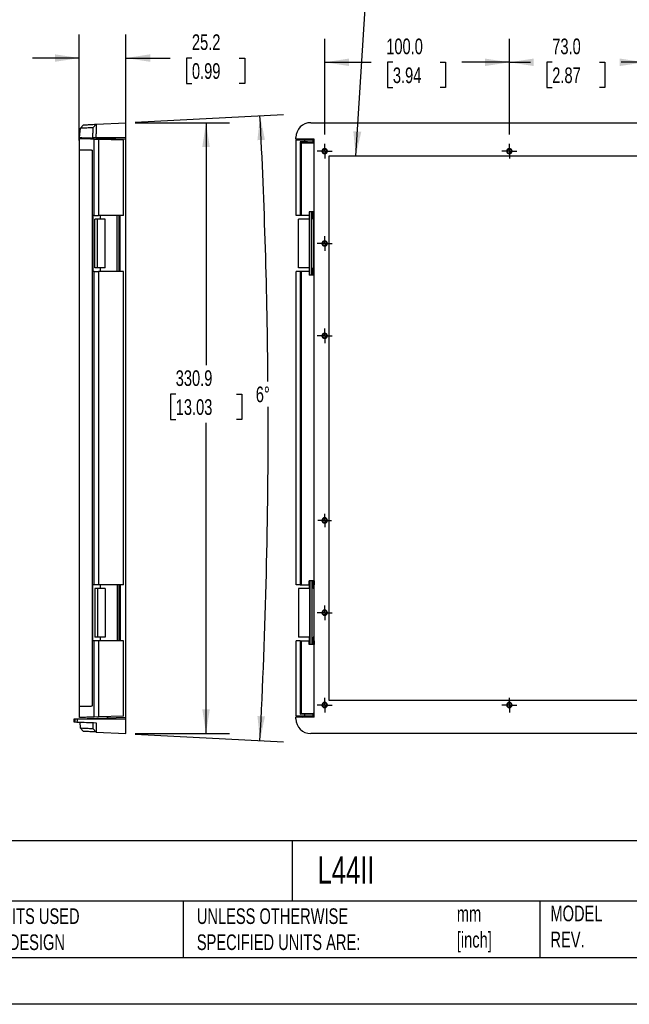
# Model space of a CAD drawing. Header units: millimetres. Extents: x 0 to 1118, y 0 to 864.
# Tile 2 of 4: x 476 to 806, y 0 to 533. Entities that reach past the tile are written whole.
import ezdxf

# ---------------------------------------------------------------- set-up
doc = ezdxf.new("R2010")
doc.units = ezdxf.units.MM
doc.header["$LTSCALE"] = 4
doc.linetypes.add('CENTERX2', pattern=[20.32, 12.7, -2.54, 2.54, -2.54])
doc.layers.add('CENTER', color=40, linetype='CENTERX2')
doc.layers.add('DIMENSIONS', color=140, linetype='Continuous', lineweight=25)
doc.layers.add('TEXT', color=140, linetype='Continuous', lineweight=25)
doc.styles.add('SLDTEXTSTYLE0', font='TXT', dxfattribs={"width": 0.7})
doc.dimstyles.new('SLDDIMSTYLE0', dxfattribs={"dimtxt": 8.632031, "dimasz": 13.208, "dimexe": 0, "dimexo": 0.0625, "dimgap": 2.158008, "dimtad": 0, "dimtih": 1, "dimtoh": 1, "dimdec": 1, "dimrnd": 1e-09, "dimzin": 12, "dimdsep": 46, "dimtxsty": 'SLDTEXTSTYLE0', "dimsah": 1, "dimcen": 0.09, "dimadec": 0, "dimazin": 3, "dimtfac": 1, "dimtdec": 1, "dimtofl": 0, "dimtmove": 0, "dimatfit": 3, "dimfxl": 0, "dimfrac": 2, "dimtolj": 1, "dimtzin": 12, "dimarcsym": 0})
doc.dimstyles.new('SLDDIMSTYLE1', dxfattribs={"dimtxt": 8.632031, "dimasz": 13.208, "dimexe": 0, "dimexo": 0.0625, "dimgap": 2.158008, "dimtad": 0, "dimtih": 1, "dimtoh": 1, "dimdec": 1, "dimrnd": 1e-09, "dimzin": 4, "dimdsep": 46, "dimtxsty": 'SLDTEXTSTYLE0', "dimsah": 1, "dimcen": 0.09, "dimadec": 0, "dimazin": 1, "dimtfac": 1, "dimtdec": 1, "dimtofl": 0, "dimtmove": 0, "dimatfit": 3, "dimfxl": 0, "dimfrac": 2, "dimtolj": 1, "dimtzin": 12, "dimarcsym": 0})
doc.dimstyles.new('SLDDIMSTYLE2', dxfattribs={"dimtxt": 8.632031, "dimasz": 13.208, "dimexe": 0, "dimexo": 0.0625, "dimgap": 2.158008, "dimtad": 0, "dimtih": 1, "dimtoh": 1, "dimdec": 1, "dimrnd": 1e-09, "dimzin": 12, "dimdsep": 46, "dimtxsty": 'SLDTEXTSTYLE0', "dimsah": 1, "dimcen": 0.09, "dimadec": 0, "dimazin": 3, "dimtfac": 1, "dimtdec": 1, "dimtmove": 0, "dimatfit": 0, "dimfxl": 0, "dimfrac": 2, "dimtolj": 1, "dimtzin": 12, "dimarcsym": 0})
doc.dimstyles.new('SLDDIMSTYLE3', dxfattribs={"dimtxt": 8.632031, "dimasz": 13.208, "dimexe": 0, "dimexo": 0.0625, "dimgap": 2.158008, "dimtad": 0, "dimtih": 1, "dimtoh": 1, "dimdec": 4, "dimlfac": 4, "dimzin": 12, "dimdsep": 46, "dimtxsty": 'SLDTEXTSTYLE0', "dimsah": 1, "dimcen": 0.09, "dimadec": 0, "dimazin": 3, "dimtfac": 1, "dimtdec": 0, "dimtofl": 0, "dimtmove": 0, "dimatfit": 3, "dimfxl": 0, "dimfrac": 2, "dimtolj": 1, "dimtzin": 12, "dimarcsym": 0})
doc.dimstyles.new('SLDDIMSTYLE5', dxfattribs={"dimtxt": 0.18, "dimasz": 13.208, "dimexe": 0, "dimexo": 0.0625, "dimgap": 0, "dimtad": 0, "dimtih": 1, "dimtoh": 1, "dimdec": 0, "dimrnd": 1e-09, "dimzin": 0, "dimdsep": 46, "dimtxsty": 'Standard', "dimsah": 1, "dimcen": 0.09, "dimadec": 0, "dimazin": 0, "dimtfac": 13.208, "dimtdec": 0, "dimtofl": 0, "dimtmove": 0, "dimatfit": 3, "dimfxl": 0, "dimfrac": 2, "dimtolj": 1, "dimtzin": 0, "dimarcsym": 0})

# ---------------------------------------------------------------- blocks, each defined once
blk = doc.blocks.new('_D_2')
at = {"layer": 'DIMENSIONS'}
for p, q in [((507.83, 467.82), (507.83, 525.24)), ((533.05, 473.67), (533.05, 525.24)), ((507.83, 512.54), (482.43, 512.54)), ((533.05, 512.54), (557.13, 512.54)), ((568.83, 512.54), (565.93, 512.54)), ((565.93, 512.54), (565.93, 498.82)), ((594.48, 512.54), (597.38, 512.54)), ((597.38, 512.54), (597.38, 498.82)), ((565.93, 498.82), (568.83, 498.82)), ((597.38, 498.82), (594.48, 498.82))]:
    blk.add_line(p, q, dxfattribs=at)
for points in [[(507.83, 512.54), (494.62, 514.57), (494.62, 510.51)], [(533.05, 512.54), (546.26, 510.51), (546.26, 514.57)]]:
    blk.add_solid(points, dxfattribs=at)
at = {"layer": 'DIMENSIONS', "char_height": 8.467, "attachment_point": 1, "style": 'SLDTEXTSTYLE0'}
for s, insert in [('25.2', (568.83, 525.39)), ('0.99', (568.83, 509.74))]:
    blk.add_mtext(s, dxfattribs=dict(at, insert=insert))
blk = doc.blocks.new('_D_3')
at = {"layer": 'DIMENSIONS'}
for p, q in [((538.13, 477.54), (589.16, 477.54)), ((576.46, 477.54), (576.46, 346.2)), ((560.05, 330.55), (557.15, 330.55)), ((557.15, 330.55), (557.15, 316.83)), ((592.88, 330.55), (595.78, 330.55)), ((595.78, 330.55), (595.78, 316.83)), ((557.15, 316.83), (560.05, 316.83)), ((576.46, 146.64), (576.46, 314.9)), ((595.78, 316.83), (592.88, 316.83)), ((538.13, 146.64), (589.16, 146.64))]:
    blk.add_line(p, q, dxfattribs=at)
for points in [[(576.46, 477.54), (574.43, 464.33), (578.49, 464.33)], [(576.46, 146.64), (578.49, 159.85), (574.43, 159.85)]]:
    blk.add_solid(points, dxfattribs=at)
at = {"layer": 'DIMENSIONS', "char_height": 8.467, "attachment_point": 1, "style": 'SLDTEXTSTYLE0'}
for s, insert in [('330.9', (560.05, 343.4)), ('13.03', (560.05, 327.74))]:
    blk.add_mtext(s, dxfattribs=dict(at, insert=insert))
blk = doc.blocks.new('_D_4')
at = {"layer": 'DIMENSIONS'}
for p, q in [((538.12, 477.81), (618.35, 482.01)), ((538.12, 146.38), (618.35, 142.17))]:
    blk.add_line(p, q, dxfattribs=at)
for start, end in [(0.44854, 3), (357, 0.20548)]:
    blk.add_arc((-2623.93, 312.09), 3234.03, start, end, dxfattribs=at)
for points in [[(605.67, 481.35), (604.3, 468.05), (608.36, 468.26)], [(605.67, 142.84), (608.36, 155.92), (604.3, 156.13)]]:
    blk.add_solid(points, dxfattribs=at)
at = {"layer": 'DIMENSIONS', "insert": (603.4, 334.6), "char_height": 8.467, "attachment_point": 1, "style": 'SLDTEXTSTYLE0'}
blk.add_mtext('6°', dxfattribs=at)
blk = doc.blocks.new('_D_5')
at = {"layer": 'DIMENSIONS'}
for p, q in [((640.7, 471.16), (640.7, 522.94)), ((740.7, 471.16), (740.7, 522.94)), ((640.7, 510.24), (665.94, 510.24)), ((677.63, 510.24), (674.73, 510.24)), ((674.73, 510.24), (674.73, 496.52)), ((703.28, 510.24), (706.18, 510.24)), ((706.18, 510.24), (706.18, 496.52)), ((740.7, 510.24), (714.98, 510.24)), ((674.73, 496.52), (677.63, 496.52)), ((706.18, 496.52), (703.28, 496.52))]:
    blk.add_line(p, q, dxfattribs=at)
for points in [[(640.7, 510.24), (653.91, 508.21), (653.91, 512.27)], [(740.7, 510.24), (727.49, 512.27), (727.49, 508.21)]]:
    blk.add_solid(points, dxfattribs=at)
at = {"layer": 'DIMENSIONS', "char_height": 8.467, "attachment_point": 1, "style": 'SLDTEXTSTYLE0'}
for s, insert in [('100.0', (674.04, 523.09)), ('3.94', (677.63, 507.44))]:
    blk.add_mtext(s, dxfattribs=dict(at, insert=insert))
blk = doc.blocks.new('_D_6')
at = {"layer": 'DIMENSIONS'}
for p, q in [((740.7, 471.16), (740.7, 522.94)), ((813.7, 471.16), (813.7, 522.94)), ((740.7, 510.24), (752.22, 510.24)), ((763.92, 510.24), (761.02, 510.24)), ((761.02, 510.24), (761.02, 496.52)), ((789.57, 510.24), (792.47, 510.24)), ((792.47, 510.24), (792.47, 496.52)), ((813.7, 510.24), (801.27, 510.24)), ((761.02, 496.52), (763.92, 496.52)), ((792.47, 496.52), (789.57, 496.52))]:
    blk.add_line(p, q, dxfattribs=at)
for points in [[(740.7, 510.24), (753.91, 508.21), (753.91, 512.27)], [(813.7, 510.24), (800.49, 512.27), (800.49, 508.21)]]:
    blk.add_solid(points, dxfattribs=at)
at = {"layer": 'DIMENSIONS', "char_height": 8.467, "attachment_point": 1, "style": 'SLDTEXTSTYLE0'}
for s, insert in [('73.0', (763.92, 523.09)), ('2.87', (763.92, 507.44))]:
    blk.add_mtext(s, dxfattribs=dict(at, insert=insert))
blk = doc.blocks.new('SW_CENTERMARKSYMBOL_0')
at = {"layer": 'CENTER', "color": 0}
for p, q in [((-2.54, 0), (-3.99, 0)), ((0, 0), (-2.54, 0)), ((0, 2.54), (0, 3.99)), ((0, 0), (0, 2.54)), ((0, 0), (0, -2.54)), ((0, 0), (2.54, 0)), ((2.54, 0), (3.99, 0)), ((0, -2.54), (0, -3.99))]:
    blk.add_line(p, q, dxfattribs=at)
blk = doc.blocks.new('SW_CENTERMARKSYMBOL_1')
at = {"layer": 'CENTER', "color": 0}
for p, q in [((-2.54, 0), (-3.99, 0)), ((0, 0), (-2.54, 0)), ((0, 2.54), (0, 3.99)), ((0, 0), (0, 2.54)), ((0, 0), (0, -2.54)), ((0, 0), (2.54, 0)), ((2.54, 0), (3.99, 0)), ((0, -2.54), (0, -3.99))]:
    blk.add_line(p, q, dxfattribs=at)
blk = doc.blocks.new('SW_CENTERMARKSYMBOL_12')
at = {"layer": 'CENTER', "color": 0}
for p, q in [((-2.54, 0), (-3.99, 0)), ((0, 0), (-2.54, 0)), ((0, 2.54), (0, 3.99)), ((0, 0), (0, 2.54)), ((0, 0), (0, -2.54)), ((0, 0), (2.54, 0)), ((2.54, 0), (3.99, 0)), ((0, -2.54), (0, -3.99))]:
    blk.add_line(p, q, dxfattribs=at)
blk = doc.blocks.new('SW_CENTERMARKSYMBOL_13')
at = {"layer": 'CENTER', "color": 0}
for p, q in [((-2.54, 0), (-3.99, 0)), ((0, 0), (-2.54, 0)), ((0, 2.54), (0, 3.99)), ((0, 0), (0, 2.54)), ((0, 0), (0, -2.54)), ((0, 0), (2.54, 0)), ((2.54, 0), (3.99, 0)), ((0, -2.54), (0, -3.99))]:
    blk.add_line(p, q, dxfattribs=at)
blk = doc.blocks.new('SW_CENTERMARKSYMBOL_14')
at = {"layer": 'CENTER', "color": 0}
for p, q in [((-2.54, 0), (-3.99, 0)), ((0, 0), (-2.54, 0)), ((0, 2.54), (0, 3.99)), ((0, 0), (0, 2.54)), ((0, 0), (0, -2.54)), ((0, 0), (2.54, 0)), ((2.54, 0), (3.99, 0)), ((0, -2.54), (0, -3.99))]:
    blk.add_line(p, q, dxfattribs=at)
blk = doc.blocks.new('SW_CENTERMARKSYMBOL_15')
at = {"layer": 'CENTER', "color": 0}
for p, q in [((-2.54, 0), (-3.64, 0)), ((0, 0), (-2.54, 0)), ((0, 2.54), (0, 3.64)), ((0, 0), (0, 2.54)), ((0, 0), (0, -2.54)), ((0, 0), (2.54, 0)), ((2.54, 0), (3.64, 0)), ((0, -2.54), (0, -3.64))]:
    blk.add_line(p, q, dxfattribs=at)
blk = doc.blocks.new('SW_CENTERMARKSYMBOL_16')
at = {"layer": 'CENTER', "color": 0}
for p, q in [((-2.54, 0), (-3.99, 0)), ((0, 0), (-2.54, 0)), ((0, 2.54), (0, 3.99)), ((0, 0), (0, 2.54)), ((0, 0), (0, -2.54)), ((0, 0), (2.54, 0)), ((2.54, 0), (3.99, 0)), ((0, -2.54), (0, -3.99))]:
    blk.add_line(p, q, dxfattribs=at)
blk = doc.blocks.new('SW_CENTERMARKSYMBOL_17')
at = {"layer": 'CENTER', "color": 0}
for p, q in [((-2.54, 0), (-3.99, 0)), ((0, 0), (-2.54, 0)), ((0, 2.54), (0, 3.99)), ((0, 0), (0, 2.54)), ((0, 0), (0, -2.54)), ((0, 0), (2.54, 0)), ((2.54, 0), (3.99, 0)), ((0, -2.54), (0, -3.99))]:
    blk.add_line(p, q, dxfattribs=at)

msp = doc.modelspace()

# ---------------------------------------------------------------- linework, layer by layer
for p, q in [((510.063179, 476.336336), (508.376612, 474.463214)), ((515.220158, 474.821603), (516.901635, 476.694724)), ((516.901635, 476.694724), (533.048397, 477.54094)), ((533.048397, 469.54094), (533.048397, 477.54094)), ((633.147381, 477.54094), (994.247381, 477.54094)), ((508.378977, 474.484959), (507.851971, 469.470818)), ((515.018944, 469.220542), (515.072824, 469.729562)), ((515.072836, 469.729675), (516.755685, 469.540913)), ((516.757643, 469.54094), (516.713832, 469.161355)), ((516.757643, 469.54094), (533.048397, 469.54094)), ((533.048397, 468.59094), (533.048397, 469.54094)), ((625.147381, 468.59094), (625.147381, 469.54094)), ((507.848397, 468.870136), (507.848397, 462.74094)), ((516.713832, 469.161355), (515.018944, 469.220542)), ((515.868977, 427.29094), (515.868977, 468.595461)), ((515.868977, 468.595461), (518.291088, 468.510879)), ((516.713832, 469.161355), (533.048397, 468.59094)), ((518.291088, 468.510879), (518.291088, 427.29094)), ((531.748397, 468.04094), (518.291088, 468.510879)), ((523.048397, 468.940148), (523.048397, 468.344751)), ((531.748397, 427.29094), (531.748397, 468.04094)), ((533.048397, 155.59094), (533.048397, 468.59094)), ((635.047381, 468.59094), (625.147381, 468.59094)), ((625.195256, 468.04094), (625.900523, 468.510879)), ((629.736992, 468.04094), (625.195256, 468.04094)), ((625.195256, 427.29094), (625.195256, 468.04094)), ((628.446747, 468.59094), (625.900523, 468.510879)), ((627.398275, 467.09094), (628.006205, 466.685859)), ((629.736992, 467.09094), (627.398275, 467.09094)), ((627.398275, 467.09094), (627.398275, 427.29094)), ((628.006205, 466.685859), (635.047381, 466.685859)), ((628.006205, 466.685859), (628.006205, 427.29094)), ((629.736992, 468.04094), (629.736992, 467.09094)), ((634.541892, 468.397132), (634.230825, 468.189859)), ((634.230825, 468.189859), (634.230825, 466.942021)), ((634.541892, 466.734748), (634.230825, 466.942021)), ((635.047381, 468.397132), (634.541892, 468.397132)), ((634.541892, 468.397132), (634.541892, 466.734748)), ((635.047381, 466.734748), (634.541892, 466.734748)), ((635.047381, 155.59094), (635.047381, 468.59094)), ((507.828397, 462.74094), (507.828397, 161.44094)), ((507.828397, 462.74094), (514.434251, 462.74094)), ((514.612877, 462.74094), (514.632941, 462.74094)), ((514.869868, 459.54094), (514.889934, 459.54094)), ((514.869868, 459.54094), (514.869868, 164.64094)), ((514.889934, 459.54094), (514.889934, 164.64094)), ((643.197381, 459.59094), (984.197381, 459.59094)), ((643.197381, 164.59094), (643.197381, 459.59094)), ((515.148897, 427.29094), (515.148897, 396.89094)), ((515.868977, 427.29094), (515.148897, 427.29094)), ((515.868977, 427.29094), (518.291088, 427.29094)), ((531.748397, 427.29094), (518.291088, 427.29094)), ((519.186533, 427.29094), (519.186533, 425.29094)), ((528.402103, 396.89094), (528.402103, 427.29094)), ((529.349768, 396.89094), (529.349768, 427.29094)), ((529.913304, 427.09094), (529.349768, 427.09094)), ((529.913304, 397.09094), (529.913304, 427.09094)), ((627.398275, 427.29094), (625.195256, 427.29094)), ((628.006205, 427.29094), (627.398275, 427.29094)), ((632.313139, 427.29094), (628.006205, 427.29094)), ((632.26273, 427.29094), (632.26273, 425.29094)), ((632.313139, 429.29094), (632.313139, 427.29094)), ((632.745697, 429.29094), (632.313139, 429.29094)), ((632.745697, 394.89094), (632.745697, 429.29094)), ((633.796663, 429.29094), (632.745697, 429.29094)), ((633.796663, 394.89094), (633.796663, 429.29094)), ((634.53569, 429.29094), (633.796663, 429.29094)), ((634.53569, 425.29094), (634.53569, 429.29094)), ((635.015811, 429.29094), (634.53569, 429.29094)), ((634.715916, 425.29094), (634.715916, 427.29094)), ((635.015811, 427.29094), (634.715916, 427.29094)), ((635.015811, 427.29094), (635.015811, 429.29094)), ((635.047381, 427.29094), (635.015811, 427.29094)), ((516.288781, 398.89094), (516.288781, 425.29094)), ((517.730917, 425.29094), (516.288781, 425.29094)), ((517.730917, 398.89094), (517.730917, 425.29094)), ((521.847819, 425.29094), (517.730917, 425.29094)), ((521.847819, 398.89094), (521.847819, 425.29094)), ((626.522656, 398.89094), (626.522656, 425.29094)), ((632.402202, 425.29094), (626.522656, 425.29094)), ((632.402202, 398.89094), (632.402202, 425.29094)), ((634.895155, 425.29094), (634.53569, 425.29094)), ((634.895155, 398.89094), (634.895155, 425.29094)), ((635.047381, 425.29094), (634.895155, 425.29094)), ((515.868977, 396.89094), (515.148897, 396.89094)), ((515.868977, 227.29094), (515.868977, 396.89094)), ((515.868977, 396.89094), (518.291088, 396.89094)), ((517.730917, 398.89094), (516.288781, 398.89094)), ((521.847819, 398.89094), (517.730917, 398.89094)), ((531.748397, 396.89094), (518.291088, 396.89094)), ((518.291088, 396.89094), (518.291088, 227.29094)), ((519.186533, 398.89094), (519.186533, 396.89094)), ((529.913304, 397.09094), (529.349768, 397.09094)), ((531.748397, 227.29094), (531.748397, 396.89094)), ((627.398275, 396.89094), (625.195256, 396.89094)), ((625.195256, 227.29094), (625.195256, 396.89094)), ((632.402202, 398.89094), (626.522656, 398.89094)), ((628.006205, 396.89094), (627.398275, 396.89094)), ((627.398275, 396.89094), (627.398275, 227.29094)), ((628.006205, 396.89094), (628.006205, 227.29094)), ((632.313139, 396.89094), (628.006205, 396.89094)), ((632.26273, 398.89094), (632.26273, 396.89094)), ((632.313139, 396.89094), (632.313139, 394.89094)), ((632.745697, 394.89094), (632.313139, 394.89094)), ((633.796663, 394.89094), (632.745697, 394.89094)), ((634.53569, 394.89094), (633.796663, 394.89094)), ((634.895155, 398.89094), (634.53569, 398.89094)), ((634.53569, 394.89094), (634.53569, 398.89094)), ((635.015811, 394.89094), (634.53569, 394.89094)), ((634.715916, 396.89094), (634.715916, 398.89094)), ((635.015811, 396.89094), (634.715916, 396.89094)), ((635.047381, 398.89094), (634.895155, 398.89094)), ((635.015811, 394.89094), (635.015811, 396.89094)), ((635.047381, 396.89094), (635.015811, 396.89094)), ((515.148897, 196.89094), (515.148897, 227.29094)), ((515.868977, 227.29094), (515.148897, 227.29094)), ((518.291088, 227.29094), (515.868977, 227.29094)), ((516.288781, 225.29094), (516.288781, 198.89094)), ((517.730917, 225.29094), (516.288781, 225.29094)), ((517.730917, 225.29094), (517.730917, 198.89094)), ((521.847819, 225.29094), (517.730917, 225.29094)), ((531.748397, 227.29094), (518.291088, 227.29094)), ((519.186533, 227.29094), (519.186533, 225.29094)), ((521.847819, 225.29094), (521.847819, 198.89094)), ((528.402103, 227.29094), (528.402103, 196.89094)), ((529.349768, 196.89094), (529.349768, 227.29094)), ((529.913304, 227.09094), (529.349768, 227.09094)), ((529.913304, 227.09094), (529.913304, 197.09094)), ((627.398275, 227.29094), (625.195256, 227.29094)), ((626.522656, 225.29094), (626.522656, 198.89094)), ((632.402202, 225.29094), (626.522656, 225.29094)), ((627.398275, 227.29094), (628.006205, 227.29094)), ((628.006205, 227.29094), (632.313139, 227.29094)), ((632.26273, 227.29094), (632.26273, 225.29094)), ((632.313139, 227.29094), (632.313139, 229.29094)), ((632.745697, 229.29094), (632.313139, 229.29094)), ((632.402202, 225.29094), (632.402202, 198.89094)), ((632.745697, 229.29094), (632.745697, 194.89094)), ((633.796663, 229.29094), (632.745697, 229.29094)), ((633.796663, 229.29094), (633.796663, 194.89094)), ((634.53569, 229.29094), (633.796663, 229.29094)), ((634.53569, 229.29094), (634.53569, 225.29094)), ((635.015811, 229.29094), (634.53569, 229.29094)), ((634.895155, 225.29094), (634.53569, 225.29094)), ((634.715916, 225.29094), (634.715916, 227.29094)), ((635.015811, 227.29094), (634.715916, 227.29094)), ((634.895155, 225.29094), (634.895155, 198.89094)), ((635.047381, 225.29094), (634.895155, 225.29094)), ((635.015811, 229.29094), (635.015811, 227.29094)), ((635.015811, 227.29094), (635.047381, 227.29094)), ((517.730917, 198.89094), (516.288781, 198.89094)), ((521.847819, 198.89094), (517.730917, 198.89094)), ((519.186533, 198.89094), (519.186533, 196.89094)), ((632.402202, 198.89094), (626.522656, 198.89094)), ((632.26273, 198.89094), (632.26273, 196.89094)), ((634.895155, 198.89094), (634.53569, 198.89094)), ((634.53569, 198.89094), (634.53569, 194.89094)), ((634.715916, 196.89094), (634.715916, 198.89094)), ((635.047381, 198.89094), (634.895155, 198.89094)), ((515.868977, 196.89094), (515.148897, 196.89094)), ((515.868977, 155.586418), (515.868977, 196.89094)), ((518.291088, 196.89094), (515.868977, 196.89094)), ((518.291088, 196.89094), (518.291088, 155.671)), ((531.748397, 196.89094), (518.291088, 196.89094)), ((529.913304, 197.09094), (529.349768, 197.09094)), ((531.748397, 156.14094), (531.748397, 196.89094)), ((625.195256, 156.14094), (625.195256, 196.89094)), ((627.398275, 196.89094), (625.195256, 196.89094)), ((627.398275, 196.89094), (627.398275, 157.09094)), ((627.398275, 196.89094), (628.006205, 196.89094)), ((628.006205, 196.89094), (628.006205, 157.496021)), ((628.006205, 196.89094), (632.313139, 196.89094)), ((632.313139, 194.89094), (632.313139, 196.89094)), ((632.745697, 194.89094), (632.313139, 194.89094)), ((633.796663, 194.89094), (632.745697, 194.89094)), ((634.53569, 194.89094), (633.796663, 194.89094)), ((635.015811, 194.89094), (634.53569, 194.89094)), ((635.015811, 196.89094), (634.715916, 196.89094)), ((635.015811, 196.89094), (635.015811, 194.89094)), ((635.015811, 196.89094), (635.047381, 196.89094)), ((507.828397, 161.44094), (514.434251, 161.44094)), ((507.848397, 161.44094), (507.848397, 155.311744)), ((514.612877, 161.44094), (514.632941, 161.44094)), ((514.869868, 164.64094), (514.889934, 164.64094)), ((984.197381, 164.59094), (643.197381, 164.59094)), ((505.339649, 154.623329), (506.835315, 154.675559)), ((506.835315, 154.675559), (533.048397, 155.59094)), ((506.835315, 154.64094), (506.835315, 154.675559)), ((518.291088, 155.671), (515.868977, 155.586418)), ((531.748397, 156.14094), (518.291088, 155.671)), ((523.048397, 155.837129), (523.048397, 155.241732)), ((533.048397, 154.64094), (533.048397, 155.59094)), ((625.147381, 154.64094), (625.147381, 155.59094)), ((635.047381, 155.59094), (625.147381, 155.59094)), ((625.195256, 156.14094), (625.900523, 155.671)), ((629.736992, 156.14094), (625.195256, 156.14094)), ((625.900523, 155.671), (628.446747, 155.59094)), ((627.398275, 157.09094), (628.006205, 157.496021)), ((629.736992, 157.09094), (627.398275, 157.09094)), ((628.006205, 157.496021), (635.047381, 157.496021)), ((629.736992, 157.09094), (629.736992, 156.14094)), ((634.541892, 157.447132), (634.230825, 157.239859)), ((634.230825, 157.239859), (634.230825, 155.992021)), ((634.541892, 155.784748), (634.230825, 155.992021)), ((635.047381, 157.447132), (634.541892, 157.447132)), ((634.541892, 157.447132), (634.541892, 155.784748)), ((635.047381, 155.784748), (634.541892, 155.784748)), ((504.939892, 154.609369), (504.939892, 152.97251)), ((504.939892, 152.97251), (504.988551, 152.970811)), ((504.988551, 154.611068), (505.339649, 154.623329)), ((504.988551, 154.611068), (504.988551, 152.970811)), ((504.988551, 152.970811), (505.339649, 152.958551)), ((505.339649, 154.623329), (505.339649, 152.958551)), ((505.339649, 152.958551), (506.593548, 152.914764)), ((506.835315, 154.64094), (533.048397, 154.64094)), ((508.0461, 152.864039), (508.378977, 149.69692)), ((508.376612, 149.718665), (510.063179, 147.845544)), ((516.900521, 147.488382), (515.220145, 149.360277)), ((533.048397, 146.64094), (533.048397, 154.64094)), ((516.899298, 147.487278), (533.048397, 146.64094)), ((994.247381, 146.64094), (633.147381, 146.64094))]:
    msp.add_line(p, q)
at = {"color": 7, "linetype": 'Continuous'}
msp.add_line((1117.609881, 0.010696), (0.009881, 0.010696), dxfattribs=at)
for centre, radius, start, end in [((633.147381, 469.54094), 8, 90, 180), ((640.697381, 462.09094), 1.45, 90, 270), ((640.697381, 462.09094), 1.1, 90, 270), ((640.697381, 462.09094), 1.45, 270, 90), ((640.697381, 462.09094), 1.1, 270, 90), ((740.697381, 462.09094), 1.45, 90, 270), ((740.697381, 462.09094), 1.1, 90, 270), ((740.697381, 462.09094), 1.45, 270, 90), ((740.697381, 462.09094), 1.1, 270, 90), ((640.697381, 412.09094), 1.45, 90, 270), ((640.697381, 412.09094), 1.1, 90, 270), ((640.697381, 412.09094), 1.45, 270, 90), ((640.697381, 412.09094), 1.1, 270, 90), ((640.697381, 362.09094), 1.45, 90, 270), ((640.697381, 362.09094), 1.1, 90, 270), ((640.697381, 362.09094), 1.45, 270, 90), ((640.697381, 362.09094), 1.1, 270, 90), ((640.697381, 262.09094), 1.45, 90, 270), ((640.697381, 262.09094), 1.1, 90, 270), ((640.697381, 262.09094), 1.45, 270, 90), ((640.697381, 262.09094), 1.1, 270, 90), ((640.697381, 212.09094), 1.45, 90, 270), ((640.697381, 212.09094), 1.45, 270, 90), ((640.697381, 212.09094), 1.1, 90, 270), ((640.697381, 212.09094), 1.1, 270, 90), ((640.697381, 162.09094), 1.45, 90, 270), ((640.697381, 162.09094), 1.1, 90, 270), ((640.697381, 162.09094), 1.45, 270, 90), ((640.697381, 162.09094), 1.1, 270, 90), ((740.697381, 162.09094), 1.45, 90, 270), ((740.697381, 162.09094), 1.1, 90, 270), ((740.697381, 162.09094), 1.45, 270, 90), ((740.697381, 162.09094), 1.1, 270, 90), ((633.147381, 154.64094), 8, 180, 270)]:
    msp.add_arc(centre, radius, start, end)
for points, knots in [([(515.220158, 474.821603), (514.021214, 474.758816), (511.623369, 474.633243), (509.497627, 474.521921), (508.407377, 474.464826), (508.489046, 474.469103), (508.516277, 474.470529)], [0, 0, 0, 0, 0.2857064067, 0.5714023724, 0.8570958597, 1, 1, 1, 1]), ([(510.202712, 476.343648), (510.175487, 476.342221), (510.093862, 476.337944), (511.182832, 476.395014), (513.307573, 476.506367), (515.703554, 476.631935), (516.901635, 476.694724)], [0, 0, 0, 0, 0.142993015, 0.4287081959, 0.7143324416, 1, 1, 1, 1]), ([(515.072824, 469.729562), (515.080599, 469.803485), (515.096111, 469.95099), (515.118347, 470.171667), (515.139732, 470.391042), (515.160199, 470.609128), (515.179766, 470.825919), (515.198429, 471.041414), (515.216189, 471.255605), (515.233046, 471.468509), (515.26711, 471.920135), (515.309873, 472.580927), (515.342595, 473.357404), (515.350232, 473.996088), (515.335209, 474.372733), (515.314065, 474.582414), (515.296169, 474.692006), (515.274569, 474.768757), (515.249559, 474.815561), (515.229975, 474.819586), (515.220158, 474.821603)], [0, 0, 0, 0, 0.0278300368, 0.055531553, 0.0831604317, 0.1107729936, 0.1384256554, 0.1661745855, 0.1940753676, 0.222182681, 0.2505500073, 0.3758680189, 0.5001554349, 0.6243478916, 0.7499204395, 0.8007667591, 0.8508737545, 0.9005621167, 0.9501606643, 1, 1, 1, 1]), ([(516.901635, 476.694724), (516.906544, 476.693966), (516.916349, 476.692453), (516.929956, 476.676803), (516.942732, 476.651474), (516.954599, 476.615625), (516.965578, 476.569644), (516.975663, 476.513609), (516.984856, 476.447698), (516.993157, 476.37208), (517.000565, 476.286941), (517.007081, 476.192479), (517.012704, 476.088904), (517.017435, 475.976435), (517.021274, 475.855305), (517.02422, 475.725754), (517.026274, 475.588033), (517.027435, 475.442399), (517.027704, 475.289122), (517.02708, 475.128474), (517.025565, 474.960741), (517.023153, 474.786207), (517.0192, 474.56859), (517.012776, 474.300148), (517.00282, 473.972252), (516.990224, 473.620962), (516.97498, 473.246609), (516.95709, 472.849732), (516.936554, 472.431101), (516.913371, 471.99173), (516.887539, 471.532887), (516.859069, 471.056112), (516.827917, 470.563228), (516.794255, 470.056318), (516.769919, 469.713756), (516.757643, 469.54094)], [0, 0, 0, 0, 0.0244556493, 0.0488459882, 0.0731710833, 0.0974310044, 0.1216258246, 0.1457556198, 0.1698204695, 0.1938204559, 0.2177556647, 0.241626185, 0.2654321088, 0.2891735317, 0.3128505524, 0.3364632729, 0.3600117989, 0.3834962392, 0.406916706, 0.4302733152, 0.4535661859, 0.4767954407, 0.4999612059, 0.5371090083, 0.5750786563, 0.6138705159, 0.6534848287, 0.6939217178, 0.7351811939, 0.7772631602, 0.8201674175, 0.8638936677, 0.9084415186, 0.9538104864, 1, 1, 1, 1]), ([(507.989576, 469.466013), (507.95715, 469.467146), (507.845458, 469.471046), (508.929932, 469.433175), (511.159301, 469.355324), (513.732391, 469.26547), (515.018944, 469.220542)], [0, 0, 0, 0, 0.1199987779, 0.4133300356, 0.7066632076, 1, 1, 1, 1]), ([(515.868977, 468.595461), (514.490005, 468.643616), (511.731018, 468.739962), (509.240701, 468.826926), (507.92191, 468.872979), (507.981677, 468.870892), (508.003323, 468.870136)], [0, 0, 0, 0, 0.28007441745, 0.5603606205, 0.84077640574, 1, 1, 1, 1]), ([(634.230825, 468.189859), (634.203805, 468.171855), (634.08346, 468.152694), (633.616424, 468.115955), (633.26868, 468.098481), (632.400495, 468.06971), (631.882596, 468.058498), (630.807526, 468.044134), (630.253258, 468.04094), (629.736992, 468.04094)], [0, 0, 0, 0, 0.25, 0.25, 0.5, 0.5, 0.75, 0.75, 1, 1, 1, 1]), ([(634.230825, 466.942021), (634.203805, 466.960024), (634.08346, 466.979186), (633.616424, 467.015925), (633.26868, 467.033399), (632.400495, 467.062169), (631.882596, 467.073382), (630.807526, 467.087746), (630.253258, 467.09094), (629.736992, 467.09094)], [0, 0, 0, 0, 0.25, 0.25, 0.5, 0.5, 0.75, 0.75, 1, 1, 1, 1]), ([(514.612877, 462.74094), (514.629459, 462.721923), (514.64607, 462.702919), (514.67902, 462.632955), (514.695296, 462.579243), (514.726366, 462.421201), (514.741195, 462.319609), (514.769089, 462.084267), (514.782154, 461.950509), (514.818001, 461.506524), (514.837231, 461.151447), (514.856655, 460.571016), (514.861548, 460.369893), (514.866553, 460.062019), (514.867849, 459.958415), (514.869386, 459.750187), (514.869629, 459.645563), (514.869868, 459.54094)], [0, 0, 0, 0, 0.125, 0.125, 0.25, 0.25, 0.375, 0.375, 0.5, 0.5, 0.75, 0.75, 0.875, 0.875, 0.9375, 0.9375, 1, 1, 1, 1]), ([(514.632941, 462.74094), (514.642539, 462.729399), (514.658998, 462.709611), (514.683879, 462.669335), (514.706864, 462.6073), (514.738588, 462.474971), (514.775469, 462.223086), (514.81223, 461.848883), (514.841073, 461.435068), (514.860659, 461.040776), (514.874309, 460.656667), (514.881758, 460.353862), (514.885993, 460.107351), (514.889117, 459.857023), (514.889606, 459.668058), (514.889934, 459.54094)], [0, 0, 0, 0, 0.0723701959, 0.1240962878, 0.1877857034, 0.2478206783, 0.3731925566, 0.4982682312, 0.5986908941, 0.6985612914, 0.7735650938, 0.8488338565, 0.8871740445, 0.924101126, 1, 1, 1, 1]), ([(514.869868, 164.64094), (514.868327, 164.432637), (514.866787, 164.224131), (514.861118, 163.811536), (514.856767, 163.608091), (514.843974, 163.220381), (514.835755, 163.035657), (514.816739, 162.688688), (514.80594, 162.526443), (514.770146, 162.081804), (514.741584, 161.844021), (514.695071, 161.604038), (514.678981, 161.543651), (514.654395, 161.481867), (514.646128, 161.465878), (514.629532, 161.446912), (514.621203, 161.443926), (514.612877, 161.44094)], [0, 0, 0, 0, 0.125, 0.125, 0.25, 0.25, 0.375, 0.375, 0.5, 0.5, 0.75, 0.75, 0.875, 0.875, 0.9375, 0.9375, 1, 1, 1, 1]), ([(514.889934, 164.64094), (514.888999, 164.520342), (514.887396, 164.313643), (514.884131, 164.001864), (514.879109, 163.714438), (514.8684, 163.318283), (514.848012, 162.858881), (514.809342, 162.273281), (514.75684, 161.793273), (514.702884, 161.547461), (514.663218, 161.453602), (514.643065, 161.445174), (514.632941, 161.44094)], [0, 0, 0, 0, 0.0724581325, 0.1241900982, 0.187951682, 0.2479783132, 0.373481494, 0.4986637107, 0.6985400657, 0.8487245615, 0.9240046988, 1, 1, 1, 1]), ([(515.868977, 155.586418), (514.490005, 155.538264), (511.731018, 155.441918), (509.240701, 155.354954), (507.92191, 155.308901), (507.981677, 155.310988), (508.003323, 155.311744)], [0, 0, 0, 0, 0.2800744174, 0.5603606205, 0.8407764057, 1, 1, 1, 1]), ([(634.230825, 157.239859), (634.203805, 157.221855), (634.08346, 157.202694), (633.616424, 157.165955), (633.26868, 157.148481), (632.400495, 157.11971), (631.882596, 157.108498), (630.807526, 157.094134), (630.253258, 157.09094), (629.736992, 157.09094)], [0, 0, 0, 0, 0.25, 0.25, 0.5, 0.5, 0.75, 0.75, 1, 1, 1, 1]), ([(634.230825, 155.992021), (634.203805, 156.010024), (634.08346, 156.029186), (633.616424, 156.065925), (633.26868, 156.083399), (632.400495, 156.112169), (631.882596, 156.123382), (630.807526, 156.137746), (630.253258, 156.14094), (629.736992, 156.14094)], [0, 0, 0, 0, 0.25, 0.25, 0.5, 0.5, 0.75, 0.75, 1, 1, 1, 1]), ([(508.516277, 149.711351), (508.489005, 149.712779), (508.407166, 149.717065), (509.497088, 149.659987), (511.622769, 149.548668), (514.020988, 149.423076), (515.220158, 149.360277)], [0, 0, 0, 0, 0.1427946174, 0.4285063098, 0.7142387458, 1, 1, 1, 1]), ([(515.220158, 149.360277), (515.226148, 149.360815), (515.238061, 149.361885), (515.254416, 149.377065), (515.269509, 149.402239), (515.283241, 149.438351), (515.295637, 149.485153), (515.306689, 149.54271), (515.316397, 149.611004), (515.32476, 149.690039), (515.331778, 149.779812), (515.337449, 149.880321), (515.341773, 149.991559), (515.344748, 150.113541), (515.346825, 150.282151), (515.346352, 150.505787), (515.340951, 150.796222), (515.330705, 151.111143), (515.315623, 151.450447), (515.295609, 151.81435), (515.271003, 152.201677), (515.250917, 152.474819), (515.240771, 152.612796)], [0, 0, 0, 0, 0.0392745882, 0.0781051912, 0.1165738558, 0.1547649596, 0.192764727, 0.2306606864, 0.2685410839, 0.3064942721, 0.3446080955, 0.3829692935, 0.4216629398, 0.4607719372, 0.5003765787, 0.5727869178, 0.6439308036, 0.714352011, 0.7846110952, 0.8552724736, 0.9268910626, 1, 1, 1, 1]), ([(516.894039, 152.555062), (516.898927, 152.470369), (516.908695, 152.301095), (516.922294, 152.051289), (516.935108, 151.805134), (516.947063, 151.563216), (516.958179, 151.32579), (516.96845, 151.093189), (516.977879, 150.865712), (516.986463, 150.643657), (516.994205, 150.427312), (517.001103, 150.216953), (517.007157, 150.012847), (517.012369, 149.815251), (517.016736, 149.624412), (517.020261, 149.440563), (517.022942, 149.26393), (517.024779, 149.094725), (517.025774, 148.933149), (517.025924, 148.779391), (517.025232, 148.633629), (517.023696, 148.496027), (517.021316, 148.366739), (517.018094, 148.245906), (517.014027, 148.133656), (517.009118, 148.030105), (517.003365, 147.935355), (516.996768, 147.849499), (516.989328, 147.772615), (516.981045, 147.704766), (516.971919, 147.646009), (516.961949, 147.596379), (516.951134, 147.555921), (516.939481, 147.524589), (516.926968, 147.502612), (516.913673, 147.489148), (516.904088, 147.487901), (516.899298, 147.487278)], [0, 0, 0, 0, 0.0292042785, 0.0583701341, 0.0874976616, 0.1165869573, 0.1456381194, 0.1746512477, 0.203626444, 0.2325638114, 0.2614634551, 0.290325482, 0.3191500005, 0.3479371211, 0.3766869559, 0.4053996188, 0.4340752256, 0.4627138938, 0.4913157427, 0.5198808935, 0.5484094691, 0.5769015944, 0.605357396, 0.6337770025, 0.6621605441, 0.6905081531, 0.7188199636, 0.7470961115, 0.7753367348, 0.803541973, 0.8317119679, 0.8598468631, 0.8879468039, 0.9160119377, 0.9440424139, 0.9720383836, 1, 1, 1, 1]), ([(516.899298, 147.487278), (515.701569, 147.550049), (513.30674, 147.675556), (511.182424, 147.786887), (510.093704, 147.843944), (510.175465, 147.839659), (510.202716, 147.838231)], [0, 0, 0, 0, 0.2858352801, 0.5715203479, 0.8571891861, 1, 1, 1, 1])]:
    msp.add_open_spline(points, degree=3, knots=knots)
for points in [[(506.835315, 154.64094), (506.835315, 154.05994), (506.753171, 153.473441), (506.593548, 152.914764)], [(506.593548, 152.914764), (510.026986, 152.794865), (513.460487, 152.674965), (516.894039, 152.555062)]]:
    msp.add_open_spline(points, degree=3)
at = {"layer": 'TEXT'}
for p, q in [((1092.2, 88.504431), (25.4, 88.504431)), ((623.035582, 88.504431), (623.035582, 55.88)), ((1092.2, 55.88), (25.4, 55.88)), ((563.991259, 55.88), (563.991259, 25.4)), ((757.20267, 55.88), (757.20267, 25.4)), ((25.4, 25.4), (1092.2, 25.4))]:
    msp.add_line(p, q, dxfattribs=at)

# ---------------------------------------------------------------- block references
at = {"layer": 'CENTER'}
for name, p in [('SW_CENTERMARKSYMBOL_0', (640.697381, 462.09094)), ('SW_CENTERMARKSYMBOL_1', (740.697381, 462.09094)), ('SW_CENTERMARKSYMBOL_17', (640.697381, 412.09094)), ('SW_CENTERMARKSYMBOL_16', (640.697381, 362.09094)), ('SW_CENTERMARKSYMBOL_15', (640.697381, 262.09094)), ('SW_CENTERMARKSYMBOL_14', (640.697381, 212.09094)), ('SW_CENTERMARKSYMBOL_13', (640.697381, 162.09094)), ('SW_CENTERMARKSYMBOL_12', (740.697381, 162.09094))]:
    msp.add_blockref(name, p, dxfattribs=at)

# ---------------------------------------------------------------- texts
at = {"layer": 'TEXT', "attachment_point": 1, "style": 'SLDTEXTSTYLE0'}
for s, insert, char_height in [('L44II', (636.830888, 80.093773), 14.8166667), ('MODEL ^JREV.', (762.934696, 53.455976), 8.46666667), ('METRIC UNITS USED ^JFOR PART DESIGN', (427.414422, 51.986287), 8.46666667), ('UNLESS OTHERWISE ^JSPECIFIED UNITS ARE:', (571.476514, 51.986288), 8.46666667), ('mm^J[inch]', (712.255249, 53.316575), 8.4666667)]:
    msp.add_mtext(s, dxfattribs=dict(at, insert=insert, char_height=char_height))

# ---------------------------------------------------------------- dimensions: what is measured, and where the dimension line sits
at = {"layer": 'DIMENSIONS'}
for base, p1, p2, angle, dimstyle, picture, middle in [((533.048397, 512.540965), (507.828397, 462.74094), (533.048397, 468.59094), 0, 'SLDDIMSTYLE2', '_D_2', (581.656495, 512.540965)), ((576.460963, 146.64094), (533.048397, 477.54094), (533.048397, 146.64094), 90, 'SLDDIMSTYLE0', '_D_3', (576.460963, 330.548571))]:
    dim = msp.add_linear_dim(base=base, p1=p1, p2=p2, angle=angle, dimstyle=dimstyle, dxfattribs=at)
    dim.commit()
    dim.dimension.update_dxf_attribs({"geometry": picture, "text_midpoint": middle, "dimtype": 160})
for base, p1, p2, picture, middle in [((740.697381, 510.241536), (640.697381, 466.08094), (740.697381, 466.08094), '_D_5', (690.458157, 510.241536)), ((813.697381, 510.241536), (740.697381, 466.08094), (813.697381, 466.08094), '_D_6', (776.745142, 510.241536))]:
    dim = msp.add_linear_dim(base=base, p1=p1, p2=p2, dimstyle='SLDDIMSTYLE1', dxfattribs=at)
    dim.commit()
    dim.dimension.update_dxf_attribs({"geometry": picture, "text_midpoint": middle, "dimtype": 160})
dim = msp.add_angular_dim_2l(base=(609.139478, 233.231178), line1=((533.048397, 477.54094), (516.901635, 476.694724)), line2=((533.048397, 146.64094), (516.899298, 147.487278)), dimstyle='SLDDIMSTYLE3', dxfattribs=at)
dim.commit()
dim.dimension.update_dxf_attribs({"geometry": '_D_4', "text_midpoint": (610.048422, 330.548571), "dimtype": 162})

# ---------------------------------------------------------------- leaders
msp.add_leader([(657.524695, 459.59094), (664.258721, 564.224074), (638.858721, 564.224074)], dimstyle='SLDDIMSTYLE5', dxfattribs=at)

doc.saveas('drawing.dxf')
